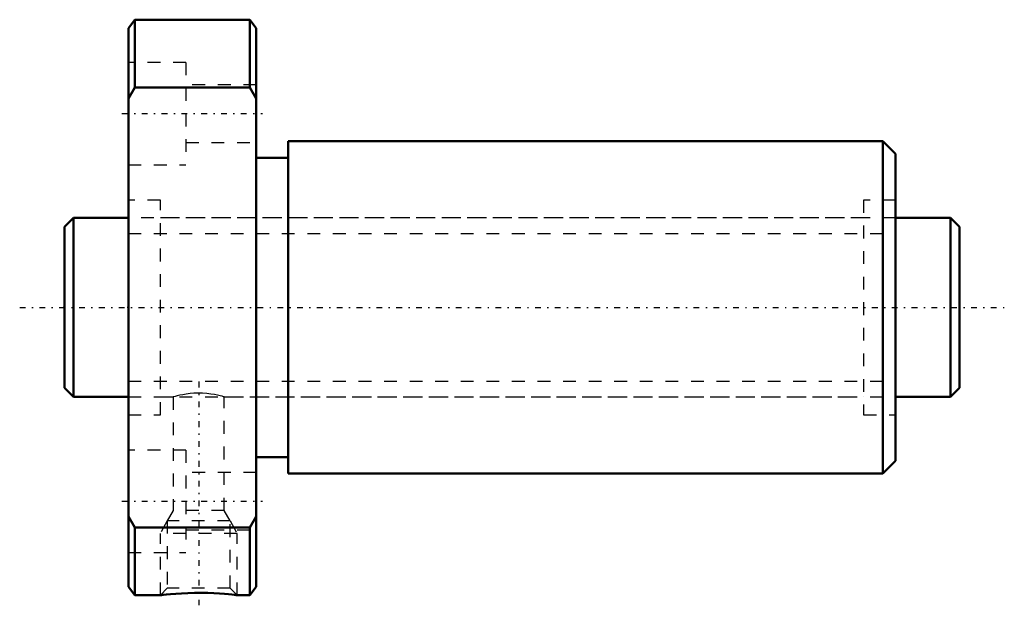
# Model space of a CAD drawing. Header units: millimetres. Extents: x -3.5 to 73.5, y -23.3 to 22.5.
import ezdxf

# ---------------------------------------------------------------- set-up
doc = ezdxf.new("R2010")
doc.units = ezdxf.units.MM
doc.linetypes.add('Center', pattern=[1.5, 0.45, -0.5, 0.05, -0.5])
doc.linetypes.add('Dashed', pattern=[2, 1, -1])
for name, color, linetype, lineweight in [('2d ConnectionPoints', 7, 'Continuous', 50), ('AM_0', 7, 'Continuous', 50), ('AM_5', 3, 'Continuous', 25), ('AM_7', 7, 'Center', 25), ('AM_9', 6, 'Dashed', 25)]:
    doc.layers.add(name, color=color, linetype=linetype, lineweight=lineweight)

# ---------------------------------------------------------------- blocks, each defined once
blk = doc.blocks.new('1_DIK_1404_6RR_Nut_0_in_DIK1404_6RRG0_70LC0_000_0')
at = {"layer": 'AM_0'}
for p, q in [((5.5, 22.5), (5, 21.85)), ((14.5, 22.5), (5.5, 22.5)), ((5.5, 22.5), (5.5, 17.205)), ((14.5, 17.205), (14.5, 22.5)), ((15, 21.85), (14.5, 22.5)), ((5, -21.85), (5, 21.85)), ((15, -21.85), (15, 21.85)), ((5.5, 17.205), (5, 16.345)), ((14.5, 17.205), (5.5, 17.205)), ((15, 16.345), (14.5, 17.205)), ((64, 13), (17.5, 13)), ((17.5, 13), (17.5, -13)), ((65, 12), (64, 13)), ((64, 13), (64, -13)), ((17.5, 11.7), (15, 11.7)), ((65, 12), (65, -12)), ((15, -11.7), (17.5, -11.7)), ((64, -13), (65, -12)), ((17.5, -13), (64, -13)), ((5, -16.345), (5.5, -17.205)), ((14.5, -17.205), (15, -16.345)), ((14.5, -17.205), (5.5, -17.205)), ((5.5, -17.205), (5.5, -22.5)), ((14.5, -22.5), (14.5, -17.205)), ((5, -21.85), (5.5, -22.5)), ((14.5, -22.5), (15, -21.85)), ((5.5, -22.5), (7.508, -22.5)), ((13.491, -22.5), (14.5, -22.5))]:
    blk.add_line(p, q, dxfattribs=at)
blk.add_lwpolyline([(13.5, -22.5), (13.496, -22.5), (13.436, -22.493), (13.301, -22.477), (13.102, -22.456), (12.836, -22.43), (12.508, -22.402), (12.122, -22.375), (11.683, -22.35), (11.202, -22.332), (10.693, -22.323), (10.165, -22.325), (9.652, -22.337), (9.148, -22.359), (8.701, -22.386), (8.294, -22.419), (7.978, -22.448), (7.728, -22.474), (7.577, -22.491), (7.505, -22.499), (7.5, -22.5)], dxfattribs=at)
at = {"layer": 'AM_5', "linetype": 'Dashed'}
for p, q in [((8.041, -16.68), (7.5, -17.68)), ((12.959, -16.68), (13.5, -17.68)), ((13.5, -17.68), (7.5, -17.68)), ((7.5, -22.5), (7.5, -17.68)), ((13.5, -22.5), (13.5, -17.68))]:
    blk.add_line(p, q, dxfattribs=at)
at = {"layer": 'AM_7'}
for p, q in [((4.5, 15.155), (15.5, 15.155)), ((10.5, -5.805), (10.5, -23.295)), ((4.5, -15.155), (15.5, -15.155))]:
    blk.add_line(p, q, dxfattribs=at)
at = {"layer": 'AM_9'}
for p, q in [((9.5, 19.155), (5, 19.155)), ((9.5, 19.155), (9.5, 11.155)), ((15, 17.405), (9.5, 17.405)), ((9.5, 12.905), (15, 12.905)), ((5, 11.155), (9.5, 11.155)), ((7.5, 8.4), (5, 8.4)), ((7.5, -8.4), (7.5, 8.4)), ((65, 8.4), (62.5, 8.4)), ((62.5, 8.4), (62.5, -8.4)), ((62.5, 7), (7.5, 7)), ((7.5, -7), (8.506, -7)), ((8.5, -6.998), (8.5, -15.88)), ((12.493, -7), (62.5, -7)), ((12.5, -15.88), (12.5, -6.998)), ((5, -8.4), (7.5, -8.4)), ((62.5, -8.4), (65, -8.4)), ((9.5, -11.155), (5, -11.155)), ((9.5, -11.155), (9.5, -19.155)), ((15, -12.905), (9.5, -12.905)), ((8.5, -15.88), (8.041, -16.68)), ((12.5, -15.88), (8.5, -15.88)), ((12.959, -16.68), (12.5, -15.88)), ((8.041, -16.68), (8.041, -21.959)), ((12.959, -16.68), (8.041, -16.68)), ((12.959, -21.959), (12.959, -16.68)), ((9.5, -17.405), (15, -17.405)), ((5, -19.155), (9.5, -19.155)), ((8.041, -21.959), (7.5, -22.5)), ((12.959, -21.959), (8.041, -21.959)), ((13.5, -22.5), (12.959, -21.959))]:
    blk.add_line(p, q, dxfattribs=at)
blk.add_lwpolyline([(12.5, -7), (12.491, -6.997), (12.434, -6.982), (12.325, -6.952), (12.171, -6.913), (11.967, -6.867), (11.722, -6.819), (11.435, -6.773), (11.126, -6.737), (10.788, -6.714), (10.462, -6.708), (10.128, -6.718), (9.821, -6.742), (9.525, -6.779), (9.256, -6.823), (9.013, -6.871), (8.811, -6.918), (8.652, -6.958), (8.551, -6.986), (8.503, -6.999), (8.5, -7)], dxfattribs=at)
blk = doc.blocks.new('2_DIK_1404_6RR07000_Shaft_0_in_DIK1404_6RRG0_70LC0_000_0')
at = {"layer": 'AM_0'}
for p, q in [((0.7, 7), (0, 6.3)), ((5, 7), (0.7, 7)), ((0.7, 7), (0.7, -7)), ((69.3, 7), (65, 7)), ((70, 6.3), (69.3, 7)), ((69.3, 7), (69.3, -7)), ((0, 6.3), (0, -6.3)), ((70, 6.3), (70, -6.3)), ((0, -6.3), (0.7, -7)), ((69.3, -7), (70, -6.3)), ((0.7, -7), (5, -7)), ((65, -7), (69.3, -7))]:
    blk.add_line(p, q, dxfattribs=at)
at = {"layer": 'AM_5', "linetype": 'Dashed'}
for p, q in [((5, 5.773), (65, 5.773)), ((5, -5.773), (65, -5.773))]:
    blk.add_line(p, q, dxfattribs=at)
at = {"layer": 'AM_7'}
blk.add_line((-3.5, 0), (73.5, 0), dxfattribs=at)
at = {"layer": 'AM_9'}
for p, q in [((65, 7), (5, 7)), ((5, -7), (65, -7))]:
    blk.add_line(p, q, dxfattribs=at)

msp = doc.modelspace()

# ---------------------------------------------------------------- linework, layer by layer
at = {"layer": '2d ConnectionPoints'}
for p in [(0, 0), (5, 0)]:
    msp.add_point(p, dxfattribs=at)

# ---------------------------------------------------------------- block references
for name in ['1_DIK_1404_6RR_Nut_0_in_DIK1404_6RRG0_70LC0_000_0', '2_DIK_1404_6RR07000_Shaft_0_in_DIK1404_6RRG0_70LC0_000_0']:
    msp.add_blockref(name, (0, 0))

doc.saveas('drawing.dxf')
